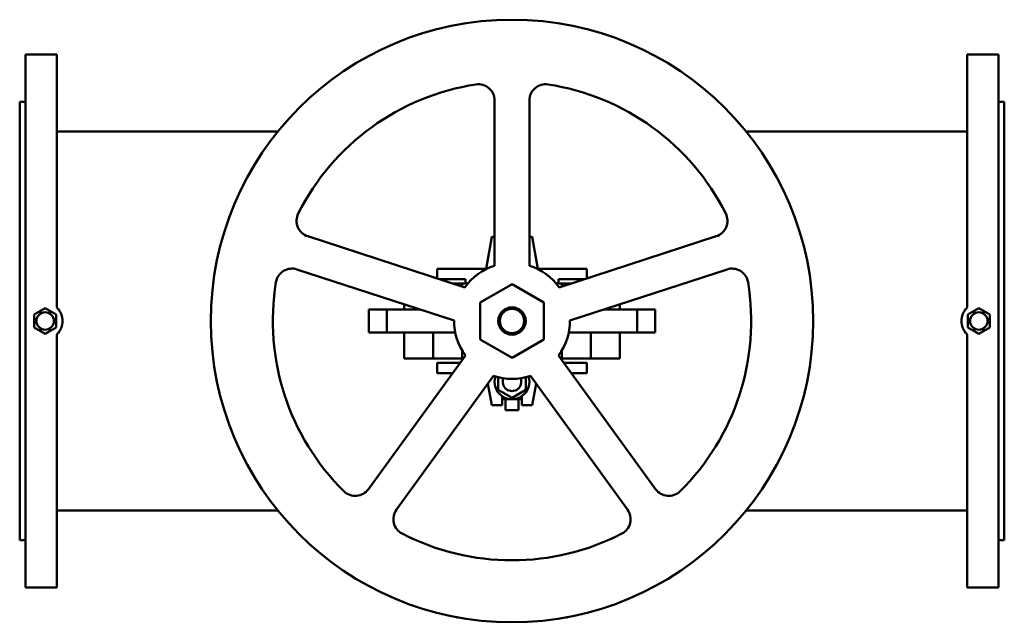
# Model space of a CAD drawing. Header units: millimetres. Extents: x 0 to 850, y -260 to 260.
import ezdxf

# ---------------------------------------------------------------- set-up
doc = ezdxf.new("R2010")
doc.units = ezdxf.units.MM
doc.layers.add('AM_0', color=7, linetype='Continuous', lineweight=30)

msp = doc.modelspace()

# ---------------------------------------------------------------- linework, layer by layer
at = {"layer": 'AM_0', "color": 7, "linetype": 'Continuous', "lineweight": 50}
for p, q in [((32, 230), (5, 230)), ((5, 230), (5, -230)), ((32, 230), (32, 11.62)), ((845, 230), (818, 230)), ((818, 230), (818, 11.62)), ((845, -230), (845, 230)), ((5, 189), (0, 189)), ((0, -189), (0, 189)), ((410, 190.3), (410, 47.7)), ((440, 47.7), (440, 190.3)), ((850, 189), (845, 189)), ((850, -189), (850, 189)), ((222.83, 163.48), (32, 163.48)), ((818, 163.48), (627.17, 163.48)), ((384.27, 29.01), (248.65, 73.07)), ((407.5, 72.5), (402.58, 45)), ((410, 72.5), (407.5, 72.5)), ((442.5, 72.5), (440, 72.5)), ((447.42, 45), (442.5, 72.5)), ((601.35, 73.07), (465.73, 29.01)), ((239.38, 44.54), (375, 0.47)), ((360.5, 36.73), (360.5, 45)), ((360.5, 45), (403.21, 45)), ((446.79, 45), (489.5, 45)), ((475, 0.47), (610.62, 44.54)), ((489.5, 45), (489.5, 36.73)), ((385, 36), (362.74, 36)), ((385, 32.5), (385, 36)), ((487.26, 36), (465, 36)), ((465, 36), (465, 32.5)), ((387, 32.5), (373.51, 32.5)), ((382, 29.74), (382, 32.5)), ((425, 31.75), (397.5, 15.88)), ((452.5, 15.88), (425, 31.75)), ((476.49, 32.5), (463, 32.5)), ((468, 29.74), (468, 32.5)), ((22, 10.97), (12.5, 5.48)), ((31.5, 5.48), (22, 10.97)), ((345.68, 10), (301.44, 10)), ((301.44, -10), (301.44, 10)), ((317, -10), (317, 10)), ((332, 14.45), (332, 10)), ((397.5, 15.88), (397.5, -15.88)), ((452.5, -15.88), (452.5, 15.88)), ((548.56, 10), (504.32, 10)), ((518, 14.45), (518, 10)), ((533, -10), (533, 10)), ((548.56, 10), (548.56, -10)), ((828, 10.97), (818.5, 5.48)), ((837.5, 5.48), (828, 10.97)), ((12.5, 5.48), (12.5, -5.48)), ((31.5, -5.48), (31.5, 5.48)), ((818.5, 5.48), (818.5, -5.48)), ((837.5, -5.48), (837.5, 5.48)), ((12.5, -5.48), (22, -10.97)), ((22, -10.97), (31.5, -5.48)), ((818.5, -5.48), (828, -10.97)), ((828, -10.97), (837.5, -5.48)), ((32, -11.62), (32, -230)), ((376, -10), (301.44, -10)), ((332, -10), (332, -32.5)), ((357, -32.5), (357, -10)), ((397.5, -15.88), (425, -31.75)), ((425, -31.75), (452.5, -15.88)), ((548.56, -10), (474, -10)), ((493, -32.5), (493, -10)), ((518, -10), (518, -32.5)), ((818, -11.62), (818, -230)), ((384.83, -29.77), (301.01, -145.14)), ((382.85, -32.5), (332, -32.5)), ((382, -32.5), (382, -25.51)), ((548.99, -145.14), (465.17, -29.77)), ((518, -32.5), (467.15, -32.5)), ((468, -32.5), (468, -25.51)), ((360.5, -36), (380.3, -36)), ((360.5, -45), (360.5, -36)), ((469.7, -36), (489.5, -36)), ((489.5, -36), (489.5, -45)), ((325.28, -162.78), (409.1, -47.4)), ((373.76, -45), (360.5, -45)), ((413, -59.43), (413, -48.54)), ((437, -48.54), (437, -59.43)), ((440.9, -47.4), (524.72, -162.78)), ((489.5, -45), (476.24, -45)), ((404.21, -54.13), (407.5, -72.5)), ((425, -66.36), (413, -59.43)), ((437, -59.43), (425, -66.36)), ((442.5, -72.5), (445.79, -54.13)), ((416.5, -72.5), (416.5, -64.86)), ((433.5, -67.5), (416.5, -67.5)), ((419.5, -67.51), (419.5, -77)), ((430.5, -67.51), (430.5, -77)), ((433.5, -64.86), (433.5, -72.5)), ((407.5, -72.5), (416.5, -72.5)), ((433.5, -72.5), (442.5, -72.5)), ((430.5, -77), (419.5, -77)), ((32, -163.48), (222.83, -163.48)), ((627.17, -163.48), (818, -163.48)), ((0, -189), (5, -189)), ((845, -189), (850, -189)), ((5, -230), (32, -230)), ((818, -230), (845, -230)), ((377.5, -255.75), (377.5, -255.62)), ((378.18, -255.75), (377.5, -255.75)), ((472.5, -255.75), (471.82, -255.75)), ((472.5, -255.75), (472.5, -255.62))]:
    msp.add_line(p, q, dxfattribs=at)
for points in [[(32, 11.62), (32.25, 11.38), (32.74, 10.88), (33.21, 10.35), (33.43, 10.07), (33.66, 9.79), (34.08, 9.21), (34.49, 8.61), (34.87, 7.98), (35.22, 7.34), (35.54, 6.67), (35.69, 6.34), (35.83, 6), (36.09, 5.31), (36.32, 4.61), (36.52, 3.9), (36.68, 3.19), (36.81, 2.48), (36.86, 2.12), (36.9, 1.76), (36.97, 1.05), (37, 0.35), (37, 0)], [(813, 0), (813, 0.35), (813.03, 1.05), (813.1, 1.76), (813.14, 2.12), (813.19, 2.48), (813.32, 3.19), (813.48, 3.9), (813.68, 4.61), (813.91, 5.31), (814.17, 6), (814.31, 6.34), (814.46, 6.67), (814.78, 7.34), (815.13, 7.98), (815.51, 8.61), (815.92, 9.21), (816.34, 9.79), (816.57, 10.07), (816.79, 10.35), (817.26, 10.88), (817.75, 11.38), (818, 11.62)], [(37, 0), (37, -0.35), (36.97, -1.05), (36.9, -1.76), (36.86, -2.12), (36.81, -2.48), (36.68, -3.19), (36.52, -3.9), (36.32, -4.61), (36.09, -5.31), (35.83, -6), (35.69, -6.34), (35.54, -6.67), (35.22, -7.34), (34.87, -7.98), (34.49, -8.61), (34.08, -9.21), (33.66, -9.79), (33.43, -10.07), (33.21, -10.35), (32.74, -10.88), (32.25, -11.38), (32, -11.62)], [(818, -11.62), (817.75, -11.38), (817.26, -10.88), (816.79, -10.35), (816.57, -10.07), (816.34, -9.79), (815.92, -9.21), (815.51, -8.61), (815.13, -7.98), (814.78, -7.34), (814.46, -6.67), (814.31, -6.34), (814.17, -6), (813.91, -5.31), (813.68, -4.61), (813.48, -3.9), (813.32, -3.19), (813.19, -2.48), (813.14, -2.12), (813.1, -1.76), (813.03, -1.05), (813, -0.35), (813, 0)]]:
    msp.add_lwpolyline(points, dxfattribs=at)
for centre, radius in [((425, 0), 260), ((425, 0), 11.8), ((425, 0), 10.44), ((22, 0), 7.5), ((828, 0), 7.5)]:
    msp.add_circle(centre, radius, dxfattribs=at)
for centre, radius, start, end in [((425, 0), 206.5, 98.66456, 153.33544), ((396, 190.3), 14, 0, 98.66456), ((454, 190.3), 14, 81.33544, 180), ((425, 0), 206.5, 26.66456, 81.33544), ((252.97, 86.39), 14, 153.33546, 252), ((597.03, 86.39), 14, 288, 26.66456), ((235.05, 31.23), 14, 72, 170.66456), ((425, 0), 50, 107.4576, 144.5424), ((425, 0), 50, 35.4576, 72.5424), ((614.95, 31.23), 14, 9.33544, 108), ((425, 0), 206.5, 170.66456, 225.33544), ((425, 0), 206.5, 314.66456, 9.33544), ((425, 0), 50, 179.4576, 216.5424), ((425, 0), 50, 323.4576, 0.5424), ((425, 0), 50, 251.4576, 288.5424), ((425, -52.5), 15, 162.20841, 17.79159), ((425, -52.5), 8, 157.58887, 22.41113), ((289.68, -136.91), 14, 225.33544, 324), ((560.32, -136.91), 14, 216, 314.66456), ((336.6, -171), 14, 144, 242.66456), ((513.4, -171), 14, 297.33544, 36), ((425, 0), 206.5, 242.66456, 297.33544)]:
    msp.add_arc(centre, radius, start, end, dxfattribs=at)

doc.saveas('drawing.dxf')
